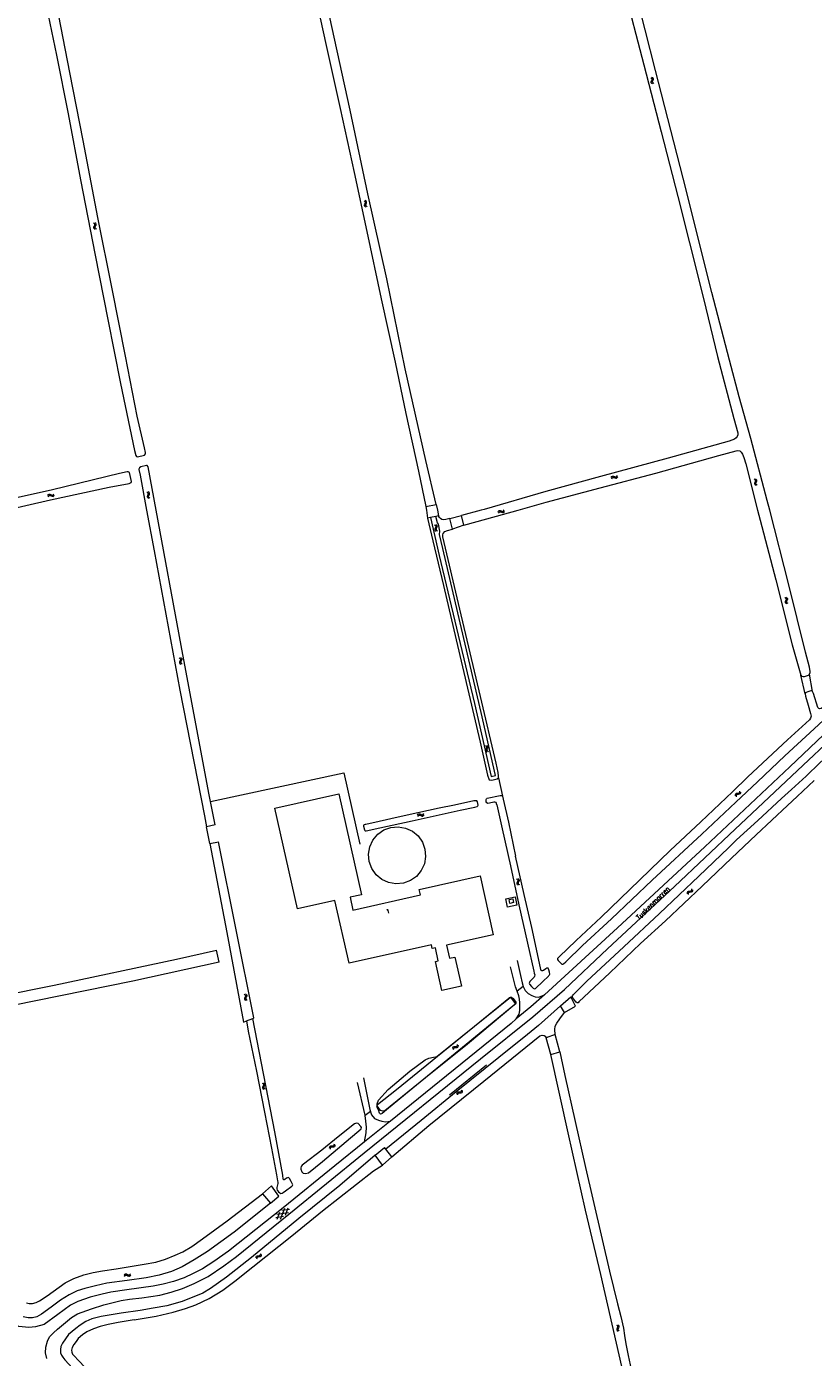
# Model space of a CAD drawing. Header units: metres. Extents: x 189705 to 199106, y 581686 to 588448.
# Tile 103 of 256: x 190390 to 190695, y 587671 to 588188. Entities that reach past the tile are written whole.
import ezdxf

# ---------------------------------------------------------------- set-up
doc = ezdxf.new("R2010")
doc.units = ezdxf.units.M
doc.layers.add('B-WA-OG-GBKN-G', color=7, linetype='Continuous', lineweight=18)
doc.styles.add('Style-STANDARD', font='STANDARD.shx')

msp = doc.modelspace()

# ---------------------------------------------------------------- linework, layer by layer
at = {"layer": 'B-WA-OG-GBKN-G'}
for p, q in [((190632.677, 588167.682), (190632.33, 588167.899)), ((190632.544, 588165.992), (190632.552, 588166.331)), ((190632.741, 588165.731), (190632.544, 588165.992)), ((190632.552, 588166.331), (190632.709, 588166.706)), ((190632.877, 588167.412), (190632.677, 588167.682)), ((190632.709, 588166.706), (190632.867, 588167.083)), ((190633.088, 588165.516), (190632.741, 588165.731)), ((190633.151, 588167.831), (190632.804, 588168.048)), ((190632.867, 588167.083), (190632.877, 588167.412)), ((190633.021, 588166.146), (190633.028, 588166.472)), ((190633.217, 588165.882), (190633.021, 588166.146)), ((190633.028, 588166.472), (190633.183, 588166.856)), ((190633.353, 588167.561), (190633.151, 588167.831)), ((190633.183, 588166.856), (190633.342, 588167.232)), ((190633.562, 588165.665), (190633.217, 588165.882)), ((190633.342, 588167.232), (190633.353, 588167.561)), ((190521.381, 588119.851), (190521.042, 588120.079)), ((190521.189, 588118.166), (190521.208, 588118.504)), ((190521.376, 588117.898), (190521.189, 588118.166)), ((190521.208, 588118.504), (190521.379, 588118.873)), ((190521.715, 588117.671), (190521.376, 588117.898)), ((190521.379, 588118.873), (190521.549, 588119.245)), ((190521.571, 588119.573), (190521.381, 588119.851)), ((190521.86, 588119.983), (190521.521, 588120.211)), ((190521.549, 588119.245), (190521.571, 588119.573)), ((190521.67, 588118.303), (190521.689, 588118.628)), ((190521.857, 588118.032), (190521.67, 588118.303)), ((190521.689, 588118.628), (190521.857, 588119.007)), ((190521.857, 588119.007), (190522.03, 588119.377)), ((190522.194, 588117.803), (190521.857, 588118.032)), ((190522.052, 588119.705), (190521.86, 588119.983)), ((190522.03, 588119.377), (190522.052, 588119.705)), ((190416.387, 588111.209), (190416.053, 588111.445)), ((190416.16, 588109.529), (190416.187, 588109.867)), ((190416.343, 588109.257), (190416.16, 588109.529)), ((190416.187, 588109.867), (190416.365, 588110.232)), ((190416.676, 588109.024), (190416.343, 588109.257)), ((190416.365, 588110.232), (190416.543, 588110.6)), ((190416.571, 588110.928), (190416.387, 588111.209)), ((190416.868, 588111.332), (190416.534, 588111.567)), ((190416.543, 588110.6), (190416.571, 588110.928)), ((190416.645, 588109.656), (190416.67, 588109.981)), ((190416.826, 588109.382), (190416.645, 588109.656)), ((190416.67, 588109.981), (190416.846, 588110.357)), ((190417.158, 588109.146), (190416.826, 588109.382)), ((190416.846, 588110.357), (190417.026, 588110.723)), ((190417.055, 588111.051), (190416.868, 588111.332)), ((190417.026, 588110.723), (190417.055, 588111.051)), ((190617.022, 588012.667), (190617.23, 588013.018)), ((190617.18, 588012.196), (190617.39, 588012.546)), ((190617.23, 588013.018), (190617.487, 588013.22)), ((190617.39, 588012.546), (190617.65, 588012.747)), ((190617.487, 588013.22), (190617.826, 588013.219)), ((190617.65, 588012.747), (190617.976, 588012.746)), ((190617.826, 588013.219), (190618.204, 588013.069)), ((190617.976, 588012.746), (190618.364, 588012.599)), ((190618.204, 588013.069), (190618.584, 588012.919)), ((190618.364, 588012.599), (190618.742, 588012.446)), ((190618.584, 588012.919), (190618.913, 588012.915)), ((190618.742, 588012.446), (190619.071, 588012.443)), ((190618.913, 588012.915), (190619.18, 588013.12)), ((190619.071, 588012.443), (190619.338, 588012.65)), ((190619.18, 588013.12), (190619.389, 588013.471)), ((190619.338, 588012.65), (190619.547, 588013.001)), ((190672.822, 588011.791), (190672.476, 588012.008)), ((190672.685, 588010.101), (190672.694, 588010.439)), ((190672.882, 588009.839), (190672.685, 588010.101)), ((190672.694, 588010.439), (190672.852, 588010.814)), ((190673.021, 588011.52), (190672.822, 588011.791)), ((190672.852, 588010.814), (190673.01, 588011.191)), ((190673.228, 588009.624), (190672.882, 588009.839)), ((190673.296, 588011.939), (190672.95, 588012.156)), ((190673.01, 588011.191), (190673.021, 588011.52)), ((190673.162, 588010.253), (190673.17, 588010.579)), ((190673.357, 588009.989), (190673.162, 588010.253)), ((190673.17, 588010.579), (190673.326, 588010.964)), ((190673.497, 588011.668), (190673.296, 588011.939)), ((190673.326, 588010.964), (190673.486, 588011.339)), ((190673.702, 588009.772), (190673.357, 588009.989)), ((190673.486, 588011.339), (190673.497, 588011.668)), ((190398.27, 588005.713), (190398.497, 588006.051)), ((190398.401, 588005.234), (190398.631, 588005.571)), ((190398.497, 588006.051), (190398.765, 588006.239)), ((190398.631, 588005.571), (190398.901, 588005.757)), ((190398.765, 588006.239), (190399.103, 588006.219)), ((190398.901, 588005.757), (190399.227, 588005.738)), ((190399.103, 588006.219), (190399.472, 588006.048)), ((190399.227, 588005.738), (190399.605, 588005.569)), ((190399.472, 588006.048), (190399.843, 588005.877)), ((190399.605, 588005.569), (190399.975, 588005.396)), ((190399.843, 588005.877), (190400.171, 588005.855)), ((190399.975, 588005.396), (190400.303, 588005.374)), ((190400.171, 588005.855), (190400.449, 588006.045)), ((190400.303, 588005.374), (190400.581, 588005.566)), ((190400.449, 588006.045), (190400.678, 588006.384)), ((190400.581, 588005.566), (190400.81, 588005.905)), ((190437.112, 588006.734), (190436.773, 588006.962)), ((190436.92, 588005.049), (190436.939, 588005.387)), ((190437.107, 588004.781), (190436.92, 588005.049)), ((190436.939, 588005.387), (190437.11, 588005.756)), ((190437.446, 588004.554), (190437.107, 588004.781)), ((190437.11, 588005.756), (190437.28, 588006.128)), ((190437.302, 588006.456), (190437.112, 588006.734)), ((190437.591, 588006.866), (190437.252, 588007.094)), ((190437.28, 588006.128), (190437.302, 588006.456)), ((190437.401, 588005.186), (190437.42, 588005.511)), ((190437.588, 588004.915), (190437.401, 588005.186)), ((190437.42, 588005.511), (190437.588, 588005.89)), ((190437.588, 588005.89), (190437.761, 588006.26)), ((190437.925, 588004.686), (190437.588, 588004.915)), ((190437.783, 588006.588), (190437.591, 588006.866)), ((190437.761, 588006.26), (190437.783, 588006.588)), ((190573.08, 587999.264), (190573.283, 587999.618)), ((190573.244, 587998.796), (190573.45, 587999.147)), ((190573.283, 587999.618), (190573.537, 587999.823)), ((190573.45, 587999.147), (190573.707, 587999.352)), ((190573.537, 587999.823), (190573.876, 587999.827)), ((190573.707, 587999.352), (190574.033, 587999.356)), ((190573.876, 587999.827), (190574.256, 587999.682)), ((190574.033, 587999.356), (190574.422, 587999.213)), ((190574.256, 587999.682), (190574.638, 587999.537)), ((190574.422, 587999.213), (190574.803, 587999.066)), ((190574.638, 587999.537), (190574.967, 587999.537)), ((190574.803, 587999.066), (190575.132, 587999.067)), ((190574.967, 587999.537), (190575.231, 587999.746)), ((190575.132, 587999.067), (190575.396, 587999.277)), ((190575.231, 587999.746), (190575.436, 588000.1)), ((190575.396, 587999.277), (190575.6, 587999.631)), ((190548.367, 587994.269), (190548.705, 587994.041)), ((190548.706, 587993.066), (190548.534, 587992.696)), ((190548.705, 587994.041), (190548.892, 587993.771)), ((190548.874, 587993.445), (190548.706, 587993.066)), ((190548.846, 587994.402), (190549.185, 587994.176)), ((190548.892, 587993.771), (190548.874, 587993.445)), ((190549.184, 587993.201), (190549.015, 587992.829)), ((190549.354, 587993.57), (190549.184, 587993.201)), ((190549.185, 587994.176), (190549.373, 587993.909)), ((190549.373, 587993.909), (190549.354, 587993.57)), ((190548.534, 587992.696), (190548.513, 587992.368)), ((190548.513, 587992.368), (190548.705, 587992.091)), ((190548.705, 587992.091), (190549.045, 587991.863)), ((190549.015, 587992.829), (190548.993, 587992.501)), ((190548.993, 587992.501), (190549.184, 587992.224)), ((190549.184, 587992.224), (190549.523, 587991.996)), ((190684.354, 587966.089), (190684.698, 587965.87)), ((190684.567, 587964.521), (190684.555, 587964.192)), ((190684.555, 587964.192), (190684.755, 587963.921)), ((190684.728, 587964.896), (190684.567, 587964.521)), ((190684.698, 587965.87), (190684.893, 587965.606)), ((190684.884, 587965.28), (190684.728, 587964.896)), ((190684.755, 587963.921), (190685.101, 587963.703)), ((190684.828, 587966.235), (190685.174, 587966.019)), ((190684.893, 587965.606), (190684.884, 587965.28)), ((190685.043, 587964.668), (190685.031, 587964.339)), ((190685.031, 587964.339), (190685.23, 587964.068)), ((190685.202, 587965.044), (190685.043, 587964.668)), ((190685.174, 587966.019), (190685.37, 587965.758)), ((190685.361, 587965.419), (190685.202, 587965.044)), ((190685.23, 587964.068), (190685.576, 587963.85)), ((190685.37, 587965.758), (190685.361, 587965.419)), ((190449.324, 587942.666), (190449.653, 587942.426)), ((190449.619, 587941.452), (190449.434, 587941.088)), ((190449.8, 587941.825), (190449.619, 587941.452)), ((190449.653, 587942.426), (190449.83, 587942.149)), ((190449.83, 587942.149), (190449.8, 587941.825)), ((190449.807, 587942.782), (190450.138, 587942.544)), ((190450.102, 587941.569), (190449.919, 587941.204)), ((190450.285, 587941.932), (190450.102, 587941.569)), ((190450.138, 587942.544), (190450.316, 587942.269)), ((190450.316, 587942.269), (190450.285, 587941.932)), ((190449.434, 587941.088), (190449.4, 587940.761)), ((190449.4, 587940.761), (190449.583, 587940.477)), ((190449.583, 587940.477), (190449.914, 587940.237)), ((190449.919, 587941.204), (190449.885, 587940.876)), ((190449.885, 587940.876), (190450.066, 587940.592)), ((190450.066, 587940.592), (190450.397, 587940.352)), ((190568.531, 587908.26), (190568.199, 587908.499)), ((190568.291, 587906.582), (190568.32, 587906.919)), ((190568.471, 587906.309), (190568.291, 587906.582)), ((190568.32, 587906.919), (190568.501, 587907.284)), ((190568.803, 587906.073), (190568.471, 587906.309)), ((190568.501, 587907.284), (190568.682, 587907.65)), ((190568.713, 587907.977), (190568.531, 587908.26)), ((190569.014, 587908.379), (190568.682, 587908.617)), ((190568.682, 587907.65), (190568.713, 587907.977)), ((190568.776, 587906.705), (190568.804, 587907.03)), ((190568.955, 587906.429), (190568.776, 587906.705)), ((190568.804, 587907.03), (190568.983, 587907.404)), ((190569.285, 587906.191), (190568.955, 587906.429)), ((190568.983, 587907.404), (190569.166, 587907.768)), ((190569.198, 587908.096), (190569.014, 587908.379)), ((190569.166, 587907.768), (190569.198, 587908.096)), ((190665.245, 587889.774), (190665.105, 587889.467)), ((190665.538, 587889.923), (190665.245, 587889.774)), ((190665.944, 587889.965), (190665.538, 587889.923)), ((190665.898, 587889.578), (190665.605, 587889.429)), ((190666.304, 587889.622), (190665.898, 587889.578)), ((190666.356, 587890.014), (190665.944, 587889.965)), ((190666.709, 587889.665), (190666.304, 587889.622)), ((190666.645, 587890.165), (190666.356, 587890.014)), ((190666.781, 587890.464), (190666.645, 587890.165)), ((190667.009, 587889.822), (190666.709, 587889.665)), ((190666.805, 587890.871), (190666.781, 587890.464)), ((190667.143, 587890.12), (190667.009, 587889.822)), ((190667.164, 587890.527), (190667.143, 587890.12)), ((190665.105, 587889.467), (190665.083, 587889.058)), ((190665.464, 587889.123), (190665.442, 587888.715)), ((190665.605, 587889.429), (190665.464, 587889.123)), ((190541.847, 587881.568), (190542.076, 587881.905)), ((190541.975, 587881.088), (190542.207, 587881.423)), ((190542.076, 587881.905), (190542.346, 587882.09)), ((190542.207, 587881.423), (190542.479, 587881.607)), ((190542.346, 587882.09), (190542.684, 587882.068)), ((190542.479, 587881.607), (190542.804, 587881.586)), ((190542.684, 587882.068), (190543.052, 587881.894)), ((190542.804, 587881.586), (190543.182, 587881.415)), ((190543.052, 587881.894), (190543.421, 587881.721)), ((190543.182, 587881.415), (190543.55, 587881.239)), ((190543.421, 587881.721), (190543.75, 587881.697)), ((190543.55, 587881.239), (190543.878, 587881.215)), ((190543.75, 587881.697), (190544.029, 587881.884)), ((190543.878, 587881.215), (190544.157, 587881.405)), ((190544.029, 587881.884), (190544.26, 587882.222)), ((190544.157, 587881.405), (190544.388, 587881.742)), ((190580.206, 587856.859), (190580.543, 587856.63)), ((190580.37, 587855.285), (190580.348, 587854.957)), ((190580.348, 587854.957), (190580.54, 587854.679)), ((190580.543, 587855.655), (190580.37, 587855.285)), ((190580.54, 587854.679), (190580.879, 587854.451)), ((190580.543, 587856.63), (190580.73, 587856.359)), ((190580.711, 587856.034), (190580.543, 587855.655)), ((190580.685, 587856.991), (190581.024, 587856.764)), ((190580.73, 587856.359), (190580.711, 587856.034)), ((190580.851, 587855.417), (190580.829, 587855.089)), ((190580.829, 587855.089), (190581.019, 587854.811)), ((190581.021, 587855.789), (190580.851, 587855.417)), ((190581.019, 587854.811), (190581.358, 587854.583)), ((190581.192, 587856.158), (190581.021, 587855.789)), ((190581.024, 587856.764), (190581.211, 587856.496)), ((190581.211, 587856.496), (190581.192, 587856.158)), ((190646.473, 587851.47), (190646.456, 587851.061)), ((190646.608, 587851.779), (190646.473, 587851.47)), ((190646.899, 587851.932), (190646.608, 587851.779)), ((190646.836, 587851.131), (190646.819, 587850.723)), ((190646.973, 587851.439), (190646.836, 587851.131)), ((190647.304, 587851.979), (190646.899, 587851.932)), ((190647.264, 587851.592), (190646.973, 587851.439)), ((190647.669, 587851.642), (190647.264, 587851.592)), ((190647.716, 587852.034), (190647.304, 587851.979)), ((190648.073, 587851.69), (190647.669, 587851.642)), ((190648.003, 587852.189), (190647.716, 587852.034)), ((190648.135, 587852.49), (190648.003, 587852.189)), ((190648.372, 587851.851), (190648.073, 587851.69)), ((190648.153, 587852.897), (190648.135, 587852.49)), ((190648.501, 587852.151), (190648.372, 587851.851)), ((190648.517, 587852.558), (190648.501, 587852.151)), ((190474.546, 587812.097), (190474.877, 587811.859)), ((190475.028, 587812.216), (190475.361, 587811.98)), ((190474.667, 587810.52), (190474.636, 587810.192)), ((190474.636, 587810.192), (190474.82, 587809.91)), ((190474.85, 587810.884), (190474.667, 587810.52)), ((190474.82, 587809.91), (190475.153, 587809.672)), ((190475.028, 587811.259), (190474.85, 587810.884)), ((190474.877, 587811.859), (190475.056, 587811.584)), ((190475.056, 587811.584), (190475.028, 587811.259)), ((190475.151, 587810.639), (190475.12, 587810.311)), ((190475.12, 587810.311), (190475.303, 587810.028)), ((190475.331, 587811.005), (190475.151, 587810.639)), ((190475.303, 587810.028), (190475.635, 587809.791)), ((190475.512, 587811.37), (190475.331, 587811.005)), ((190475.361, 587811.98), (190475.541, 587811.707)), ((190475.541, 587811.707), (190475.512, 587811.37)), ((190555.529, 587791.3), (190555.686, 587791.588)), ((190555.686, 587791.588), (190555.997, 587791.721)), ((190555.997, 587791.721), (190556.404, 587791.732)), ((190556.404, 587791.732), (190556.812, 587791.745)), ((190556.737, 587791.363), (190557.145, 587791.373)), ((190556.812, 587791.745), (190557.116, 587791.871)), ((190557.116, 587791.871), (190557.28, 587792.165)), ((190557.145, 587791.373), (190557.449, 587791.5)), ((190557.28, 587792.165), (190557.334, 587792.57)), ((190557.449, 587791.5), (190557.611, 587791.795)), ((190557.611, 587791.795), (190557.665, 587792.2)), ((190555.477, 587790.896), (190555.529, 587791.3)), ((190555.808, 587790.526), (190555.863, 587790.93)), ((190555.863, 587790.93), (190556.023, 587791.217)), ((190556.023, 587791.217), (190556.322, 587791.345)), ((190556.322, 587791.345), (190556.737, 587791.363)), ((190481.516, 587777.546), (190481.849, 587777.31)), ((190481.65, 587775.969), (190481.622, 587775.641)), ((190481.83, 587776.336), (190481.65, 587775.969)), ((190482.005, 587776.711), (190481.83, 587776.336)), ((190481.849, 587777.31), (190482.03, 587777.037)), ((190481.998, 587777.668), (190482.332, 587777.436)), ((190482.03, 587777.037), (190482.005, 587776.711)), ((190482.133, 587776.093), (190482.105, 587775.765)), ((190482.311, 587776.46), (190482.133, 587776.093)), ((190482.488, 587776.826), (190482.311, 587776.46)), ((190482.332, 587777.436), (190482.515, 587777.164)), ((190482.515, 587777.164), (190482.488, 587776.826)), ((190481.622, 587775.641), (190481.809, 587775.361)), ((190481.809, 587775.361), (190482.143, 587775.126)), ((190482.105, 587775.765), (190482.29, 587775.483)), ((190482.29, 587775.483), (190482.625, 587775.248)), ((190557.108, 587773.283), (190557.159, 587773.687)), ((190557.159, 587773.687), (190557.314, 587773.975)), ((190557.314, 587773.975), (190557.625, 587774.109)), ((190557.441, 587772.914), (190557.494, 587773.318)), ((190557.494, 587773.318), (190557.652, 587773.606)), ((190557.625, 587774.109), (190558.032, 587774.122)), ((190557.652, 587773.606), (190557.952, 587773.735)), ((190557.952, 587773.735), (190558.366, 587773.754)), ((190558.032, 587774.122), (190558.44, 587774.136)), ((190558.366, 587773.754), (190558.774, 587773.766)), ((190558.44, 587774.136), (190558.743, 587774.264)), ((190558.743, 587774.264), (190558.906, 587774.558)), ((190558.774, 587773.766), (190559.077, 587773.893)), ((190558.906, 587774.558), (190558.959, 587774.964)), ((190559.077, 587773.893), (190559.239, 587774.189)), ((190559.239, 587774.189), (190559.291, 587774.595)), ((190507.666, 587752.299), (190507.719, 587752.702)), ((190507.719, 587752.702), (190507.876, 587752.99)), ((190507.876, 587752.99), (190508.188, 587753.122)), ((190507.996, 587751.928), (190508.052, 587752.331)), ((190508.052, 587752.331), (190508.212, 587752.618)), ((190508.188, 587753.122), (190508.594, 587753.132)), ((190508.212, 587752.618), (190508.512, 587752.746)), ((190508.512, 587752.746), (190508.926, 587752.763)), ((190508.594, 587753.132), (190509.003, 587753.144)), ((190508.926, 587752.763), (190509.334, 587752.772)), ((190509.003, 587753.144), (190509.307, 587753.27)), ((190509.307, 587753.27), (190509.471, 587753.563)), ((190509.334, 587752.772), (190509.638, 587752.898)), ((190509.471, 587753.563), (190509.526, 587753.969)), ((190509.638, 587752.898), (190509.802, 587753.193)), ((190509.802, 587753.193), (190509.857, 587753.598)), ((190489.821, 587725.668), (190486.806, 587725.212)), ((190491.717, 587727.182), (190487.173, 587726.493)), ((190487.276, 587724.623), (190488.388, 587727.464)), ((190488.606, 587724.697), (190490.282, 587728.978)), ((190492.082, 587728.461), (190489.063, 587728.003)), ((190490.499, 587726.208), (190491.612, 587729.048)), ((190479.121, 587709.66), (190479.167, 587710.065)), ((190479.167, 587710.065), (190479.319, 587710.355)), ((190479.319, 587710.355), (190479.629, 587710.492)), ((190479.458, 587709.295), (190479.507, 587709.7)), ((190479.507, 587709.7), (190479.661, 587709.989)), ((190479.629, 587710.492), (190480.035, 587710.51)), ((190479.661, 587709.989), (190479.959, 587710.122)), ((190479.959, 587710.122), (190480.373, 587710.146)), ((190480.035, 587710.51), (190480.443, 587710.529)), ((190480.373, 587710.146), (190480.781, 587710.162)), ((190480.443, 587710.529), (190480.745, 587710.66)), ((190480.745, 587710.66), (190480.905, 587710.956)), ((190480.781, 587710.162), (190481.083, 587710.293)), ((190480.905, 587710.956), (190480.952, 587711.362)), ((190481.083, 587710.293), (190481.241, 587710.591)), ((190481.241, 587710.591), (190481.289, 587710.997)), ((190427.987, 587702.935), (190428.227, 587703.264)), ((190428.1, 587702.451), (190428.342, 587702.779)), ((190428.227, 587703.264), (190428.503, 587703.441)), ((190428.342, 587702.779), (190428.62, 587702.954)), ((190428.503, 587703.441), (190428.84, 587703.407)), ((190428.62, 587702.954), (190428.944, 587702.922)), ((190428.84, 587703.407), (190429.202, 587703.222)), ((190428.944, 587702.922), (190429.316, 587702.738)), ((190429.202, 587703.222), (190429.566, 587703.037)), ((190429.316, 587702.738), (190429.679, 587702.551)), ((190429.566, 587703.037), (190429.893, 587703.001)), ((190429.679, 587702.551), (190430.006, 587702.516)), ((190429.893, 587703.001), (190430.178, 587703.18)), ((190430.006, 587702.516), (190430.291, 587702.696)), ((190430.178, 587703.18), (190430.42, 587703.509)), ((190430.291, 587702.696), (190430.533, 587703.026)), ((190618.977, 587683.573), (190619.313, 587683.343)), ((190619.313, 587683.343), (190619.498, 587683.072)), ((190619.457, 587683.703), (190619.794, 587683.475)), ((190619.498, 587683.072), (190619.478, 587682.746)), ((190619.959, 587682.868), (190619.787, 587682.499)), ((190619.794, 587683.475), (190619.981, 587683.206)), ((190619.981, 587683.206), (190619.959, 587682.868)), ((190619.133, 587681.999), (190619.11, 587681.671)), ((190619.11, 587681.671), (190619.3, 587681.393)), ((190619.308, 587682.368), (190619.133, 587681.999)), ((190619.3, 587681.393), (190619.638, 587681.162)), ((190619.478, 587682.746), (190619.308, 587682.368)), ((190619.615, 587682.129), (190619.591, 587681.801)), ((190619.591, 587681.801), (190619.78, 587681.522)), ((190619.787, 587682.499), (190619.615, 587682.129)), ((190619.78, 587681.522), (190620.118, 587681.292))]:
    msp.add_line(p, q, dxfattribs=at)
at = {"layer": 'B-WA-OG-GBKN-G', "flags": 128}
for points in [[(190599.947, 588287.997), (190605.864, 588265.331), (190613.147, 588236.568), (190621.81, 588203.368), (190629.692, 588172.949), (190636.338, 588146.927), (190642.785, 588121.783), (190647.309, 588103.76), (190652.754, 588082.213), (190658.287, 588059.623), (190664.583, 588035.661), (190666.099, 588029.996), (190666.107, 588029.278), (190665.815, 588028.569), (190665.463, 588028.042), (190664.831, 588027.553), (190662.727, 588026.74), (190639.093, 588020.196), (190612.869, 588013.116), (190591.617, 588007.308), (190567.696, 588000.314), (190566.539, 588000)], [(190678.517, 588000), (190677.573, 588003.699), (190671.12, 588027.787), (190666.604, 588044.008), (190662.95, 588058.192), (190656.09, 588084.552), (190644.949, 588128.975), (190634.18, 588170.682), (190626.1, 588202.486), (190619.044, 588230.462), (190612.612, 588256.069), (190603.876, 588289.112)], [(190492.435, 588245.25), (190495.671, 588229.399), (190500.787, 588205.925), (190506.365, 588180.465), (190511.725, 588155.923), (190517.166, 588131.094), (190522.172, 588108.237), (190527.743, 588082.023), (190533.058, 588057.466), (190537.298, 588037.523), (190542.146, 588015.09), (190545.078, 588001.392)], [(190549.075, 588002.183), (190545, 588019.297), (190537.027, 588054.912), (190529.867, 588089.897), (190522.539, 588122.805), (190515.642, 588155.358), (190508.563, 588187.837), (190501.502, 588219.986), (190496.249, 588245.808)], [(190397.825, 588195.292), (190401.625, 588176.682), (190406.247, 588153.869), (190410.971, 588128.239), (190416.676, 588099.004), (190421.644, 588074.058)], [(190421.644, 588074.058), (190426.524, 588049.253), (190431.934, 588023.135), (190432.428, 588021.281), (190432.695, 588020.798), (190433.036, 588020.745), (190435.844, 588021.371), (190436.19, 588021.821), (190436.203, 588022.406), (190435.817, 588024.159), (190432.949, 588036.543), (190428.417, 588059.837), (190423.203, 588085.952), (190417.656, 588113.598), (190411.96, 588143.544), (190406.859, 588170.017), (190401.592, 588196.575)], [(190580.833, 588000), (190591.718, 588003.081), (190612.709, 588008.677), (190634.311, 588014.4), (190658.714, 588021.23), (190665.441, 588023.1), (190666.146, 588023.15), (190666.925, 588022.983), (190667.492, 588022.47), (190667.961, 588021.762), (190668.514, 588020.392), (190669.275, 588017.932), (190673.833, 588000)], [(190381.9, 588000), (190399.308, 588004.068), (190422.12, 588008.976), (190429.848, 588010.382), (190430.642, 588010.699), (190430.712, 588011.106), (190430.007, 588014.574), (190429.538, 588014.86), (190429.095, 588014.848), (190426.174, 588014.195), (190400.114, 588007.846), (190364.539, 588000)], [(190440.336, 588000), (190437.237, 588016.798), (190436.854, 588017.31), (190436.593, 588017.323), (190434.424, 588016.851), (190433.89, 588016.468), (190433.664, 588015.974), (190433.663, 588015.736), (190434.074, 588013.579), (190436.646, 588000)], [(190436.646, 588000), (190439.629, 587984.246), (190449.475, 587930.168), (190459.071, 587881.294), (190459.89, 587877.009)], [(190461.472, 587886.86), (190460.826, 587890.089), (190450.039, 587947.404), (190440.336, 588000)], [(190491.798, 587726.642), (190521.041, 587750.455), (190566.187, 587787), (190586.603, 587803.314), (190598.871, 587813.85), (190615.518, 587829.598), (190641.59, 587853.881), (190665.097, 587876.083), (190693.586, 587902.88), (190725.286, 587932.716), (190760.817, 587966.322), (190796.485, 588000)], [(190545.078, 588001.392), (190549.075, 588002.183)], [(190545.078, 588001.392), (190545.256, 588000)], [(190545.256, 588000), (190545.66, 587996.838)], [(190549.075, 588002.183), (190549.526, 588000)], [(190549.526, 588000), (190549.982, 587997.791)], [(190566.539, 588000), (190558.912, 587997.93)], [(190559.826, 587994.136), (190568.754, 587996.581), (190580.833, 588000)], [(190791.992, 588000), (190758.193, 587968.106), (190720.229, 587932.578), (190686.29, 587900.286), (190653.277, 587869.206), (190619.371, 587837.829), (190591.126, 587811.796)], [(190673.833, 588000), (190674.809, 587996.16), (190680.885, 587973.003), (190687.277, 587947.684), (190690.538, 587935.995)], [(190694.019, 587936.371), (190694.192, 587937.025), (190694.181, 587937.402), (190693.908, 587938.986), (190692.422, 587944.916), (190685.899, 587971.073), (190678.517, 588000)], [(190546.818, 587997.094), (190545.66, 587996.838)], [(190545.66, 587996.838), (190547.681, 587988.1), (190551.85, 587970.74), (190556.845, 587949.706), (190561.743, 587928.732), (190566.049, 587909.908), (190568.976, 587897.099), (190569.617, 587895.349), (190570.587, 587895.151), (190572.747, 587895.682), (190573.223, 587896.025)], [(190546.818, 587997.094), (190550.162, 587982.374), (190556.945, 587954.174), (190563.852, 587924.906), (190570.371, 587896.525), (190572.121, 587896.918), (190566.489, 587921.487), (190557.494, 587960.193), (190551.648, 587985.078), (190550.333, 587990.505), (190550.393, 587991.864), (190549.886, 587994.596), (190549.596, 587995.05), (190548.879, 587997.548)], [(190548.879, 587997.548), (190546.818, 587997.094)], [(190549.982, 587997.791), (190548.879, 587997.548)], [(190554.32, 587996.765), (190552.816, 587996.371), (190552.028, 587996.261), (190551.25, 587996.412), (190550.738, 587996.765), (190550.324, 587997.215), (190549.982, 587997.791)], [(190554.32, 587996.765), (190558.912, 587997.93)], [(190555.323, 587992.571), (190554.32, 587996.765)], [(190559.826, 587994.136), (190555.323, 587992.571)], [(190559.826, 587994.136), (190558.912, 587997.93)], [(190573.223, 587896.025), (190573.291, 587896.769), (190573.113, 587898.086), (190572.318, 587901.801), (190566.228, 587927.667), (190558.163, 587961.558), (190551.616, 587989.67), (190551.641, 587990.382), (190551.794, 587990.985), (190552.425, 587991.663), (190553.406, 587992.101), (190555.323, 587992.571)], [(190690.538, 587935.995), (190690.903, 587935.511), (190691.446, 587935.374), (190691.955, 587935.398), (190693.555, 587935.929), (190694.019, 587936.371)], [(190695.183, 587929.634), (190694.019, 587936.371)], [(190692.25, 587928.727), (190690.538, 587935.995)], [(190692.25, 587928.727), (190692.391, 587927.785), (190693.419, 587924.264), (190694.324, 587921.05), (190694.47, 587920.514), (190694.541, 587920.031), (190694.511, 587919.65), (190694.354, 587919.219), (190693.915, 587918.589), (190685.465, 587910.78), (190670.027, 587896.416), (190664.091, 587890.637), (190651.81, 587878.958), (190639.916, 587867.807), (190624.165, 587852.659), (190613.065, 587842.008), (190603.406, 587832.891), (190596.725, 587826.511), (190596.288, 587826.084), (190596.108, 587825.857), (190596.079, 587825.578), (190596.354, 587825.168)], [(190684.429, 587904.588), (190697.477, 587916.691), (190701.484, 587920.357), (190709.011, 587927.464), (190709.397, 587927.918)], [(190695.183, 587929.634), (190694.931, 587929.814), (190694.473, 587929.794), (190693.325, 587929.426), (190692.662, 587929.205), (190692.38, 587929.03), (190692.25, 587928.727)], [(190706.454, 587930.596), (190702.983, 587927.102), (190700.003, 587924.289), (190698.872, 587923.209), (190698.54, 587923.01), (190698.03, 587922.863), (190697.523, 587923.021), (190697.197, 587923.381), (190695.478, 587928.791), (190695.281, 587929.327), (190695.183, 587929.634)], [(190692.602, 587896.713), (190697.946, 587901.863), (190702.029, 587905.574)], [(190596.354, 587825.168), (190597.46, 587824.062), (190597.838, 587823.701), (190598.142, 587823.647), (190598.449, 587823.847), (190599.348, 587824.675), (190605.9, 587830.93), (190617.073, 587841.275), (190632.874, 587856.321), (190652.164, 587874.225), (190665.368, 587886.656), (190673.768, 587894.517), (190684.429, 587904.588)], [(190461.472, 587886.86), (190513.218, 587897.983), (190519.415, 587870.351)], [(190573.223, 587896.025), (190574.729, 587888.955)], [(190687.028, 587891.541), (190692.602, 587896.713)], [(190689.208, 587888.795), (190695.735, 587895.075)], [(190486.408, 587884.248), (190511.253, 587889.816), (190520.024, 587850.68), (190515.613, 587849.692), (190516.728, 587844.716), (190542.89, 587850.579), (190542.428, 587852.644), (190566.088, 587857.946), (190571.2, 587835.134), (190553.069, 587831.07), (190554.209, 587825.983), (190556.311, 587826.454), (190558.832, 587815.204), (190551.254, 587813.506), (190548.733, 587824.754), (190549.873, 587825.01), (190548.742, 587830.058), (190547.493, 587829.778), (190547.169, 587831.224), (190515.202, 587824.059), (190509.729, 587848.479), (190495.156, 587845.213), (190486.408, 587884.248)], [(190665.635, 587871.933), (190673.853, 587879.464), (190683.048, 587887.977), (190687.028, 587891.541)], [(190463.292, 587877.764), (190461.472, 587886.86)], [(190534.249, 587880.806), (190526.885, 587879.137), (190521.737, 587877.977), (190521.431, 587877.904), (190521.049, 587877.807), (190520.869, 587877.631), (190520.89, 587877.249), (190521.206, 587875.924), (190521.329, 587875.592), (190521.531, 587875.462), (190521.836, 587875.509), (190527.136, 587876.592), (190539.698, 587879.421), (190558.324, 587883.45), (190564.082, 587884.655), (190564.974, 587884.924), (190565.256, 587885.15), (190565.337, 587885.505), (190565.267, 587886.116), (190565.046, 587886.805), (190564.821, 587887.087), (190564.441, 587887.193), (190563.677, 587887.1), (190556.135, 587885.459), (190550.148, 587884.232), (190541.893, 587882.446), (190534.249, 587880.806)], [(190572.607, 587885.624), (190572.261, 587886.441), (190571.831, 587886.65), (190571.424, 587886.654), (190569.716, 587886.216), (190569.055, 587886.148), (190568.752, 587886.329), (190568.503, 587886.764), (190568.385, 587887.605), (190568.516, 587887.934), (190568.848, 587888.133), (190573.919, 587889.244), (190574.478, 587889.212), (190574.729, 587888.955)], [(190572.607, 587885.624), (190574.688, 587876.269), (190577.856, 587861.867), (190581.169, 587846.803), (190584.458, 587831.891), (190586.928, 587820.981), (190587.098, 587820.241), (190587.293, 587819.502), (190587.263, 587819.07), (190587.029, 587818.615), (190585.898, 587817.484), (190585.383, 587816.931), (190585.227, 587816.576), (190585.173, 587816.297), (190585.27, 587815.915), (190586.073, 587814.99), (190586.626, 587814.425), (190586.929, 587814.218), (190587.207, 587814.138), (190587.539, 587814.261), (190590.417, 587817.025), (190592.601, 587819.11), (190592.832, 587819.31), (190593.063, 587819.562), (190593.194, 587819.865), (190592.974, 587820.656), (190592.73, 587821.549), (190592.633, 587821.931), (190592.482, 587822.111), (190592.28, 587822.19), (190592, 587822.167), (190591.59, 587821.893), (190590.693, 587821.217), (190590.336, 587821.119), (190590.031, 587821.148), (190589.804, 587821.252), (190589.68, 587821.61), (190589.201, 587824.158), (190586.128, 587837.999), (190583.221, 587850.745), (190579.856, 587865.657)], [(190574.729, 587888.955), (190574.996, 587887.808), (190577.056, 587878.911), (190579.856, 587865.657)], [(190689.208, 587888.795), (190685.382, 587885.28), (190673.282, 587873.878), (190663.725, 587864.861), (190652.317, 587853.985), (190638.034, 587840.523), (190628.353, 587831.712), (190616.431, 587820.358), (190604.459, 587809.031), (190604.125, 587808.704), (190603.769, 587808.658), (190603.416, 587808.967), (190602.765, 587809.762), (190601.813, 587811.07), (190601.893, 587811.374), (190602.254, 587811.828), (190607.55, 587817.131), (190621.857, 587830.49), (190635.727, 587843.347), (190651.014, 587857.865), (190662.473, 587868.817), (190665.635, 587871.933)], [(190463.292, 587877.764), (190459.89, 587877.009)], [(190461.124, 587870.556), (190459.89, 587877.009)], [(190523.032, 587863.549), (190522.773, 587866.435), (190523.269, 587869.29), (190524.488, 587871.919), (190526.345, 587874.143), (190528.715, 587875.811), (190531.436, 587876.808), (190534.322, 587877.067), (190537.177, 587876.571), (190539.806, 587875.352), (190542.03, 587873.495), (190543.698, 587871.125), (190544.695, 587868.404), (190544.954, 587865.518), (190544.457, 587862.663), (190543.239, 587860.035), (190541.381, 587857.811), (190539.011, 587856.143), (190536.291, 587855.146), (190533.405, 587854.887), (190530.55, 587855.383), (190527.921, 587856.602), (190525.697, 587858.459), (190524.03, 587860.829), (190523.032, 587863.549)], [(190461.124, 587870.556), (190464.599, 587871.226)], [(190461.124, 587870.556), (190467.723, 587836.034), (190474.259, 587801.228)], [(190478.279, 587802.837), (190464.599, 587871.226)], [(190576.132, 587849.065), (190579.73, 587849.796), (190580.383, 587846.578), (190576.785, 587845.847), (190576.132, 587849.065)], [(190577.381, 587848.814), (190578.796, 587849.107), (190579.105, 587847.618), (190577.689, 587847.324), (190577.381, 587848.814)], [(190274.102, 587811.651), (190284.209, 587800.131), (190289.123, 587795.109), (190291.35, 587793.274), (190292.528, 587792.861), (190293.719, 587792.834), (190294.616, 587792.955), (190297.579, 587793.624), (190319.605, 587798.674), (190358.159, 587806.948), (190400.708, 587815.496), (190448.224, 587825.687), (190463.763, 587829.194)], [(190464.804, 587824.443), (190463.763, 587829.194)], [(190464.804, 587824.443), (190431.278, 587817.044), (190384.74, 587807.638)], [(190580.478, 587813.178), (190580.461, 587813.225), (190579.87, 587814.884), (190577.924, 587822.661)], [(190580.494, 587825.149), (190581.8, 587819.26), (190582.455, 587816.431), (190582.821, 587815.079), (190582.84, 587815.038)], [(190580.14, 587802.424), (190581.2, 587804.343), (190581.495, 587805.713), (190581.452, 587808.662), (190581.341, 587810.062), (190581.102, 587811.412), (190580.478, 587813.178)], [(190582.84, 587815.038), (190580.478, 587813.178)], [(190582.84, 587815.038), (190583.614, 587813.435), (190584.8, 587812.357), (190586.142, 587811.583), (190587.459, 587811.064), (190588.933, 587810.95), (190591.126, 587811.796)], [(190563.966, 587799.687), (190572.995, 587807.006), (190577.229, 587810.567), (190577.485, 587810.717), (190577.74, 587810.816), (190578.046, 587810.889), (190578.325, 587810.834), (190578.904, 587810.345), (190579.732, 587809.394), (190579.931, 587809.011), (190579.929, 587808.807), (190579.9, 587808.528), (190579.77, 587808.224), (190578.178, 587806.844), (190568.634, 587798.921), (190554.962, 587787.868), (190538.492, 587774.381), (190530.54, 587767.837), (190528.101, 587765.73), (190527.794, 587765.581), (190527.463, 587765.508), (190527.261, 587765.587), (190527.086, 587765.843), (190526.617, 587767.095), (190526.145, 587768.092), (190526.072, 587768.347), (190526.024, 587768.627), (190526.078, 587768.881), (190526.284, 587769.158), (190533.645, 587775.047), (190551.679, 587789.711), (190563.966, 587799.687)], [(190577.951, 587810.849), (190579.648, 587808.429), (190579.614, 587808.054), (190561.245, 587792.674), (190544.935, 587779.596), (190529.082, 587766.763), (190528.375, 587766.592), (190527.425, 587766.908), (190526.131, 587768.637), (190526.106, 587769.489), (190526.616, 587770.928), (190530.34, 587775.05), (190538.788, 587782.198), (190544.778, 587786.542), (190546.215, 587787.201), (190547.993, 587787.569), (190548.895, 587787.692), (190549.255, 587787.809), (190577.951, 587810.849)], [(190597.296, 587807.535), (190588.701, 587799.863), (190584.498, 587796.356), (190573.322, 587787.435), (190556.733, 587774.134), (190543.249, 587762.966), (190529.47, 587751.885)], [(190591.126, 587811.796), (190585.782, 587807.163), (190580.14, 587802.424)], [(190597.296, 587807.535), (190601.272, 587810.982)], [(190598.817, 587804.945), (190597.296, 587807.535)], [(190598.817, 587804.945), (190603.177, 587807.459)], [(190603.177, 587807.459), (190601.272, 587810.982)], [(190475.365, 587801.67), (190476.075, 587797.733), (190479.23, 587782.213), (190482.406, 587766.235), (190485.146, 587752.194), (190487.038, 587741.901), (190487.495, 587739.557), (190487.616, 587739.047), (190487.584, 587738.488), (190487.4, 587737.956), (190487.136, 587737.044), (190487.155, 587736.51), (190487.277, 587736), (190487.528, 587735.692), (190487.829, 587735.332), (190488.332, 587734.894), (190488.761, 587734.66), (190489.245, 587734.731), (190489.655, 587734.98), (190490.552, 587735.657), (190493.013, 587737.56), (190493.27, 587737.786), (190493.425, 587737.988), (190493.327, 587738.319), (190492.728, 587739.267), (190492.08, 587740.444), (190491.879, 587740.675), (190491.576, 587740.806), (190491.27, 587740.784), (190490.988, 587740.584), (190490.348, 587740.108), (190490.066, 587739.908), (190489.837, 587739.936), (190489.688, 587740.243), (190489.476, 587741.72), (190486.413, 587758.612), (190481.197, 587785.292), (190477.823, 587802.654)], [(190475.365, 587801.67), (190477.823, 587802.654)], [(190477.823, 587802.654), (190478.279, 587802.837)], [(190580.14, 587802.424), (190578.109, 587800.718), (190531.251, 587762.798)], [(190595.238, 587796.393), (190595.052, 587798.319), (190595.194, 587799.614), (190595.849, 587800.782), (190597.014, 587802.527), (190598.817, 587804.945)], [(190474.259, 587801.228), (190475.365, 587801.67)], [(190531.765, 587748.922), (190546.153, 587761.036), (190567.533, 587778.298), (190589.233, 587795.882), (190590.208, 587796.155), (190590.928, 587796.043), (190591.36, 587795.708), (190591.686, 587795.108)], [(190595.238, 587796.393), (190591.686, 587795.108)], [(190593.575, 587788.685), (190591.686, 587795.108)], [(190597.011, 587789.684), (190595.238, 587796.393)], [(190593.575, 587788.685), (190597.011, 587789.684)], [(190641.16, 587577.261), (190637.256, 587593.689), (190630.873, 587622.904), (190621.717, 587664.59), (190613.007, 587703.249), (190607.033, 587728.214), (190600.306, 587758.248), (190593.575, 587788.685)], [(190597.011, 587789.684), (190598.93, 587780.53), (190607.021, 587744.754), (190616.277, 587704.472), (190619.364, 587691.774), (190620.718, 587686.839), (190621.737, 587682.362), (190622.129, 587679.504), (190622.673, 587676.326), (190623.51, 587671.768), (190624.75, 587666.269), (190629.636, 587643.084), (190638.355, 587603.033), (190644.287, 587578.021)], [(190554.159, 587772.927), (190568.574, 587784.582)], [(190521.448, 587764.984), (190521.434, 587765.07), (190518.451, 587777.817)], [(190520.835, 587779.62), (190522.784, 587769.86), (190523.289, 587767.235), (190523.491, 587766.472)], [(190523.491, 587766.472), (190521.448, 587764.984)], [(190523.491, 587766.472), (190523.533, 587766.317), (190523.977, 587765.193), (190525.156, 587763.756), (190526.604, 587763.127), (190527.948, 587762.735), (190529.319, 587762.545), (190531.251, 587762.798)], [(190504.675, 587751.46), (190497.514, 587746.027), (190496.993, 587745.65), (190496.657, 587745.12), (190496.473, 587744.563), (190496.492, 587744.054), (190496.913, 587743.032), (190497.442, 587742.594), (190498.253, 587742.381), (190499.47, 587742.628), (190504.895, 587747.135), (190519.952, 587759.824), (190520.008, 587760.281), (190519.797, 587760.641), (190518.703, 587761.797), (190518.054, 587762.003), (190517.365, 587761.679), (190510.995, 587756.671), (190504.675, 587751.46)], [(190521.185, 587754.691), (190521.84, 587758.226), (190522.018, 587760.461), (190521.79, 587762.752), (190521.448, 587764.984)], [(190531.251, 587762.798), (190530.938, 587762.544), (190521.185, 587754.691)], [(190521.185, 587754.691), (190509.648, 587745.401), (190489.614, 587729.057)], [(190525.324, 587749.547), (190529.029, 587752.454)], [(190529.47, 587751.885), (190529.029, 587752.454)], [(190531.765, 587748.922), (190529.47, 587751.885)], [(190525.324, 587749.547), (190511.62, 587737.803), (190495.782, 587724.898), (190477.317, 587709.807), (190467.671, 587702.172), (190461.463, 587697.711), (190458.423, 587695.974), (190450.407, 587692.734), (190444.45, 587691.069), (190439.191, 587690.121), (190434.113, 587689.172), (190426.725, 587688.161), (190419.034, 587686.906), (190415.418, 587685.985)], [(190431.781, 587685.646), (190440.348, 587686.97), (190446.943, 587688.509), (190451.665, 587689.963), (190455.681, 587691.369), (190460.949, 587693.893), (190466.199, 587697.133), (190470.943, 587700.652), (190477.896, 587706.208), (190492.948, 587718.274), (190504.97, 587727.952), (190524.658, 587743.508), (190528.185, 587745.639)], [(190528.185, 587745.639), (190525.324, 587749.547)], [(190528.185, 587745.639), (190531.765, 587748.922)], [(190485.138, 587737.689), (190481.648, 587734.506)], [(190488.014, 587733.572), (190485.138, 587737.689)], [(190484.772, 587730.904), (190470.685, 587719.696), (190460.332, 587712.115), (190455.124, 587708.834), (190450.429, 587706.221), (190446.338, 587704.378), (190441.5, 587702.934), (190436.437, 587701.887), (190429.127, 587700.805), (190421.194, 587699.816), (190416.824, 587698.858), (190412.713, 587697.774), (190409.703, 587696.855), (190406.6, 587695.291), (190403.212, 587693.286), (190399.526, 587690.521), (190395.863, 587687.768), (190393.996, 587686.799), (190392.395, 587686.397), (190390.657, 587686.361), (190388.753, 587686.765)], [(190389.992, 587692.185), (190391.102, 587691.886), (190392.395, 587691.892), (190393.701, 587692.295), (190395.088, 587692.948), (190398.022, 587694.944), (190405.029, 587699.899), (190408.363, 587701.693), (190412.319, 587703.119), (190415.832, 587703.981), (190419.563, 587704.651), (190424.751, 587705.462), (190435.624, 587707.154), (190440.164, 587707.975), (190443.912, 587709.197), (190447.752, 587710.679), (190450.639, 587712.029), (190454.163, 587714.079), (190458.338, 587716.989), (190467.86, 587724.086), (190481.648, 587734.506)], [(190481.648, 587734.506), (190484.772, 587730.904)], [(190484.772, 587730.904), (190488.014, 587733.572)], [(190489.614, 587729.057), (190468.379, 587712.295), (190462.665, 587708.191), (190458.389, 587705.419), (190454.733, 587703.529), (190451.258, 587701.917), (190447.049, 587700.496), (190443.076, 587699.487), (190439.206, 587698.731), (190429, 587697.239), (190422.79, 587696.274), (190419.327, 587695.539), (190414.666, 587694.332), (190409.976, 587692.744), (190407.042, 587691.344), (190402.208, 587687.723), (190396.915, 587683.785), (190393.451, 587682.913), (190390.932, 587682.578), (190387.02, 587682.992), (190384.464, 587684.31), (190382.046, 587686.093), (190377.951, 587690.31), (190362.777, 587706.224)], [(190397.954, 587670.644), (190397.336, 587672.734), (190397.452, 587675.007), (190398.114, 587677.364), (190398.996, 587678.93), (190400.437, 587680.515), (190402.055, 587682.022), (190407.461, 587686.509), (190409.836, 587687.939), (190415.241, 587689.903), (190420.082, 587691.363), (190426.781, 587693.062), (190430.014, 587693.62), (190434.72, 587694.089), (190441.779, 587695.213), (190446.101, 587696.385), (190450.51, 587697.747), (190455.126, 587699.666), (190460.491, 587702.471), (190466.611, 587706.518), (190471.559, 587710.249), (190491.798, 587726.642)], [(190415.418, 587685.985), (190413.017, 587684.894), (190410.79, 587683.547), (190409.098, 587682.219), (190406.352, 587679.861), (190403.926, 587676.584), (190403.377, 587675.243), (190403.186, 587674.051), (190403.172, 587672.83), (190403.618, 587671.859), (190404.143, 587671.065), (190404.921, 587670.115), (190407.908, 587666.775), (190410.919, 587663.282), (190414.259, 587659.71), (190418.202, 587655.52), (190423.628, 587649.787), (190439.733, 587633.099), (190455.765, 587616.642)], [(190431.781, 587685.646), (190425.595, 587684.527), (190421.75, 587683.746), (190418.669, 587683.034), (190416.069, 587682.14), (190413.466, 587680.966), (190411.779, 587679.785), (190410.014, 587678.351), (190409.245, 587677.235), (190408.343, 587676.076), (190407.693, 587674.812), (190407.529, 587673.822), (190407.571, 587673.008), (190407.817, 587672.293), (190410.806, 587669.131), (190414.524, 587665.173), (190422.316, 587657.379), (190432.262, 587646.788), (190441.386, 587637.326), (190454.293, 587623.818), (190463.141, 587614.462), (190477.032, 587599.929)]]:
    msp.add_lwpolyline(points, dxfattribs=at)

# ---------------------------------------------------------------- texts
at = {"layer": 'B-WA-OG-GBKN-G', "style": 'Style-STANDARD'}
for s, height, rotation, p in [('Tuskenmarren', 2, 44.51377, (190627.823, 587840.755)), ('1', 1.6, 13.2438, (190529.82, 587843.39))]:
    msp.add_text(s, height=height, rotation=rotation, dxfattribs=at).set_placement(p)

doc.saveas('drawing.dxf')
